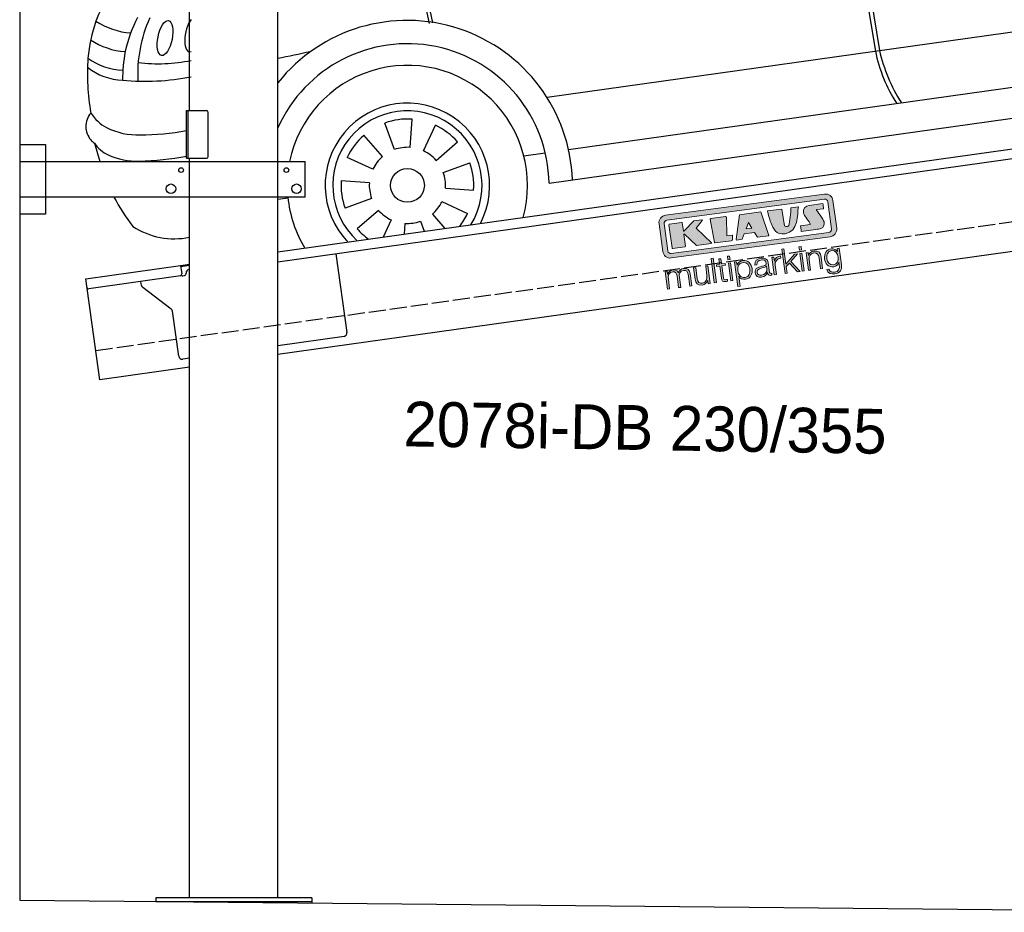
# Model space of a CAD drawing. Extents: x 199 to 6000, y -625 to 5400.
# Tile 1 of 3: x 199 to 3099, y -486 to 2144. Entities that reach past the tile are written whole.
import ezdxf

# ---------------------------------------------------------------- set-up
doc = ezdxf.new("R2010")
doc.units = 0
doc.header["$LTSCALE"] = 10
doc.header["$MEASUREMENT"] = 0
doc.linetypes.add('GEN3', pattern=[6.25, 5, -1.25])
doc.layers.get('0').update_dxf_attribs({"linetype": 'CONTINUOUS'})
for name, color, linetype in [('3', 6, 'GEN3'), ('CAR', 1, 'CONTINUOUS'), ('SICHTBARE_KANTEN_DIN_', 7, 'CONTINUOUS')]:
    doc.layers.add(name, color=color, linetype=linetype)
doc.layers.add('AM_0', color=7, linetype='CONTINUOUS', lineweight=30)
doc.layers.add('Logo', color=7, linetype='CONTINUOUS', lineweight=25)

# ---------------------------------------------------------------- blocks, each defined once
blk = doc.blocks.new('KLAUS')
at = {"layer": 'Logo'}
h = blk.add_hatch(color=8, dxfattribs=at)
h.dxf.hatch_style = 2
edge = h.paths.add_edge_path()
edge.add_spline(control_points=[(3.6, 29.09), (2.88, 29.09), (2.3, 28.51), (2.3, 27.8), (2.3, 27.8), (2.3, 16.11), (2.3, 16.11), (2.3, 15.39), (2.88, 14.81), (3.6, 14.81), (3.6, 14.81), (71.16, 14.81), (71.16, 14.81), (71.88, 14.81), (72.46, 15.39), (72.46, 16.11), (72.46, 16.11), (72.46, 27.8), (72.46, 27.8), (72.46, 28.51), (71.88, 29.09), (71.16, 29.09), (71.16, 29.09), (3.6, 29.09), (3.6, 29.09), (3.6, 29.09), (3.6, 29.09), (3.6, 29.09)], knot_values=[0, 0, 0, 0, 1, 1, 1, 2, 2, 2, 3, 3, 3, 4, 4, 4, 5, 5, 5, 6, 6, 6, 7, 7, 7, 8, 8, 8, 9, 9, 9, 9], degree=3, periodic=0)
edge = h.paths.add_edge_path()
edge.add_spline(control_points=[(3.35, 31.23), (3.35, 31.23), (71.47, 31.23), (71.47, 31.23), (73.26, 31.23), (74.71, 29.77), (74.71, 27.99), (74.71, 27.99), (74.71, 16.17), (74.71, 16.17), (74.71, 14.38), (73.26, 12.93), (71.47, 12.93), (71.47, 12.93), (3.35, 12.93), (3.35, 12.93), (1.56, 12.93), (0.11, 14.38), (0.11, 16.17), (0.11, 16.17), (0.11, 27.99), (0.11, 27.99), (0.11, 29.77), (1.56, 31.23), (3.35, 31.23), (3.35, 31.23), (3.35, 31.23), (3.35, 31.23)], knot_values=[0, 0, 0, 0, 1, 1, 1, 2, 2, 2, 3, 3, 3, 4, 4, 4, 5, 5, 5, 6, 6, 6, 7, 7, 7, 8, 8, 8, 9, 9, 9, 9], degree=3, periodic=0)
h = blk.add_hatch(color=8, dxfattribs=at)
h.dxf.hatch_style = 2
edge = h.paths.add_edge_path()
edge.add_spline(control_points=[(4.5, 27.33), (4.5, 27.33), (9.7, 27.33), (9.7, 27.33), (9.84, 27.33), (9.96, 27.22), (9.96, 27.08), (9.96, 27.08), (9.96, 23.69), (9.96, 23.69), (9.96, 23.69), (9.94, 23.64), (10.04, 23.59), (10.14, 23.53), (10.2, 23.57), (10.2, 23.57), (10.2, 23.57), (10.51, 23.75), (10.51, 23.75), (10.51, 23.75), (14.94, 27.33), (14.94, 27.33), (14.94, 27.33), (18.41, 27.33), (18.41, 27.33), (18.41, 27.33), (18.49, 27.33), (18.56, 27.2), (18.65, 27.04), (18.53, 26.91), (18.53, 26.91), (18.53, 26.91), (15.49, 24.11), (15.49, 24.11), (15.49, 24.11), (21.14, 17.06), (21.14, 17.06), (21.14, 17.06), (21.13, 16.91), (21.13, 16.91), (21.08, 16.84), (20.99, 16.82), (20.99, 16.82), (20.99, 16.82), (14.7, 16.82), (14.7, 16.82), (14.7, 16.82), (10.26, 22.17), (10.26, 22.17), (10.26, 22.17), (10.19, 22.24), (10.08, 22.21), (9.97, 22.18), (9.96, 22.11), (9.96, 22.11), (9.96, 22.11), (9.96, 17.08), (9.96, 17.08), (9.96, 16.94), (9.84, 16.82), (9.7, 16.82), (9.7, 16.82), (4.5, 16.82), (4.5, 16.82), (4.36, 16.82), (4.25, 16.94), (4.25, 17.08), (4.25, 17.08), (4.25, 27.08), (4.25, 27.08), (4.25, 27.22), (4.36, 27.33), (4.5, 27.33), (4.5, 27.33), (4.5, 27.33), (4.5, 27.33)], knot_values=[0, 0, 0, 0, 1, 1, 1, 2, 2, 2, 3, 3, 3, 4, 4, 4, 5, 5, 5, 6, 6, 6, 7, 7, 7, 8, 8, 8, 9, 9, 9, 10, 10, 10, 11, 11, 11, 12, 12, 12, 13, 13, 13, 14, 14, 14, 15, 15, 15, 16, 16, 16, 17, 17, 17, 18, 18, 18, 19, 19, 19, 20, 20, 20, 21, 21, 21, 22, 22, 22, 23, 23, 23, 24, 24, 24, 25, 25, 25, 25], degree=3, periodic=0)
h = blk.add_hatch(color=8, dxfattribs=at)
h.dxf.hatch_style = 2
h.paths.add_polyline_path([(22.42, 17.06), (21.97, 27.15), (22.24, 27.33), (28.55, 27.33), (28.86, 26.97), (28.01, 19.08), (30.26, 19.07), (30.44, 18.95), (30.08, 16.95), (29.49, 16.82), (22.6, 16.82)])
h = blk.add_hatch(color=8, dxfattribs=at)
h.paths.add_polyline_path([(36.52, 21.01), (38.93, 21.01), (37.87, 23.57)])
h.paths.add_polyline_path([(34.52, 27.33), (43.65, 27.33), (45.76, 16.94), (45.57, 16.82), (40.83, 16.82), (39.89, 18.95), (35.42, 18.95), (34.27, 16.82), (31.78, 16.82), (31.66, 17)])
h = blk.add_hatch(color=8, dxfattribs=at)
h.dxf.hatch_style = 2
edge = h.paths.add_edge_path()
edge.add_spline(control_points=[(52.69, 27.32), (52.69, 27.32), (52.88, 20.14), (52.88, 20.14), (53.01, 19.89), (53.2, 19.77), (53.43, 19.71), (53.91, 19.59), (54.43, 19.57), (54.64, 20.03), (55.23, 21.34), (56.27, 25.45), (56.6, 27.33), (56.6, 27.33), (59.77, 27.33), (59.77, 27.33), (58.77, 23.9), (58.56, 16.82), (52.63, 16.76), (48.72, 16.72), (48.01, 19.35), (47.27, 22.24), (46.89, 23.68), (46.54, 27.33), (46.54, 27.33), (46.54, 27.33), (52.69, 27.32), (52.69, 27.32), (52.69, 27.32), (52.69, 27.32), (52.69, 27.32)], knot_values=[0, 0, 0, 0, 1, 1, 1, 2, 2, 2, 3, 3, 3, 4, 4, 4, 5, 5, 5, 6, 6, 6, 7, 7, 7, 8, 8, 8, 9, 9, 9, 10, 10, 10, 10], degree=3, periodic=0)
h = blk.add_hatch(color=8, dxfattribs=at)
h.dxf.hatch_style = 2
edge = h.paths.add_edge_path()
edge.add_spline(control_points=[(64.46, 27.33), (64.46, 27.33), (70.31, 27.33), (70.31, 27.33), (70.31, 26.52), (70.31, 26.02), (70.31, 25.12), (70.31, 25.12), (67.3, 25.12), (67.3, 25.12), (67.24, 25.04), (67.25, 25.11), (67.25, 24.91), (67.25, 24.88), (69.73, 20.38), (69.73, 19.57), (69.73, 16.4), (67.22, 16.81), (65.9, 16.82), (65.9, 16.82), (59.59, 16.82), (59.59, 16.82), (59.59, 17.76), (59.59, 18.23), (59.59, 19.14), (59.59, 19.14), (63.75, 19.14), (63.75, 19.14), (63.82, 19.22), (63.81, 19.11), (63.81, 19.31), (63.81, 20.32), (61.58, 23.06), (61.58, 24.63), (61.58, 26.33), (62.83, 27.34), (64.46, 27.33), (64.46, 27.33), (64.46, 27.33), (64.46, 27.33)], knot_values=[0, 0, 0, 0, 1, 1, 1, 2, 2, 2, 3, 3, 3, 4, 4, 4, 5, 5, 5, 6, 6, 6, 7, 7, 7, 8, 8, 8, 9, 9, 9, 10, 10, 10, 11, 11, 11, 12, 12, 12, 13, 13, 13, 13], degree=3, periodic=0)
h = blk.add_hatch(color=30, dxfattribs=at)
h.dxf.hatch_style = 2
h.paths.add_polyline_path([(20.07, 0), (20.99, 0), (20.99, 10.45), (20.07, 10.45)])
h = blk.add_hatch(color=30, dxfattribs=at)
h.dxf.hatch_style = 2
edge = h.paths.add_edge_path()
edge.add_spline(control_points=[(24.22, 9.82), (24.22, 9.82), (23.3, 9.82), (23.3, 9.82), (23.3, 9.82), (23.3, 7.55), (23.3, 7.55), (23.3, 7.55), (21.98, 7.55), (21.98, 7.55), (21.98, 7.55), (21.98, 6.78), (21.98, 6.78), (21.98, 6.78), (23.3, 6.78), (23.3, 6.78), (23.3, 6.78), (23.3, 1.61), (23.3, 1.61), (23.28, 0.32), (23.71, -0.09), (24.94, -0.09), (25.22, -0.09), (25.48, -0.06), (25.76, -0.06), (25.76, -0.06), (25.76, 0.73), (25.76, 0.73), (25.5, 0.7), (25.23, 0.69), (24.97, 0.69), (24.31, 0.73), (24.22, 1.08), (24.22, 1.68), (24.22, 1.68), (24.22, 6.78), (24.22, 6.78), (24.22, 6.78), (25.76, 6.78), (25.76, 6.78), (25.76, 6.78), (25.76, 7.55), (25.76, 7.55), (25.76, 7.55), (24.22, 7.55), (24.22, 7.55), (24.22, 7.55), (24.22, 9.82), (24.22, 9.82), (24.22, 9.82), (24.22, 9.82), (24.22, 9.82)], knot_values=[0, 0, 0, 0, 1, 1, 1, 2, 2, 2, 3, 3, 3, 4, 4, 4, 5, 5, 5, 6, 6, 6, 7, 7, 7, 8, 8, 8, 9, 9, 9, 10, 10, 10, 11, 11, 11, 12, 12, 12, 13, 13, 13, 14, 14, 14, 15, 15, 15, 16, 16, 16, 17, 17, 17, 17], degree=3, periodic=0)
h = blk.add_hatch(color=30, dxfattribs=at)
h.paths.add_polyline_path([(27.1, 0), (28.03, 0), (28.03, 7.55), (27.1, 7.55)])
h.paths.add_polyline_path([(27.1, 8.98), (28.03, 8.98), (28.03, 10.45), (27.1, 10.45)])
h = blk.add_hatch(color=30, dxfattribs=at)
h.dxf.hatch_style = 2
h.paths.add_polyline_path([(50.4, 0), (51.32, 0), (51.32, 2.87), (52.82, 4.11), (55.8, 0), (56.96, 0), (53.52, 4.76), (56.74, 7.55), (55.51, 7.55), (51.32, 3.89), (51.32, 10.45), (50.4, 10.45)])
h = blk.add_hatch(color=30, dxfattribs=at)
h.paths.add_polyline_path([(57.74, 0), (58.66, 0), (58.66, 7.55), (57.74, 7.55)])
h.paths.add_polyline_path([(57.74, 8.98), (58.66, 8.98), (58.66, 10.45), (57.74, 10.45)])
h = blk.add_hatch(color=30, dxfattribs=at)
h.dxf.hatch_style = 2
edge = h.paths.add_edge_path()
edge.add_spline(control_points=[(0, 0), (0, 0), (0.92, 0), (0.92, 0), (0.92, 0), (0.92, 4.22), (0.92, 4.22), (0.94, 5.8), (1.58, 7), (3.18, 7), (4.35, 7), (4.77, 6.15), (4.76, 5.12), (4.76, 5.12), (4.76, 0), (4.76, 0), (4.76, 0), (5.68, 0), (5.68, 0), (5.68, 0), (5.68, 4.27), (5.68, 4.27), (5.68, 5.68), (6.14, 7), (7.73, 7), (9.05, 7), (9.52, 6.32), (9.52, 5.08), (9.52, 5.08), (9.52, 0), (9.52, 0), (9.52, 0), (10.44, 0), (10.44, 0), (10.44, 0), (10.44, 5.12), (10.44, 5.12), (10.44, 6.91), (9.59, 7.77), (7.94, 7.77), (6.94, 7.77), (5.99, 7.29), (5.54, 6.3), (5.26, 7.29), (4.36, 7.77), (3.37, 7.77), (2.17, 7.77), (1.38, 7.19), (0.89, 6.28), (0.89, 6.28), (0.85, 6.28), (0.85, 6.28), (0.85, 6.28), (0.85, 7.55), (0.85, 7.55), (0.85, 7.55), (0, 7.55), (0, 7.55), (0, 7.55), (0, 0), (0, 0), (0, 0), (0, 0), (0, 0)], knot_values=[0, 0, 0, 0, 1, 1, 1, 2, 2, 2, 3, 3, 3, 4, 4, 4, 5, 5, 5, 6, 6, 6, 7, 7, 7, 8, 8, 8, 9, 9, 9, 10, 10, 10, 11, 11, 11, 12, 12, 12, 13, 13, 13, 14, 14, 14, 15, 15, 15, 16, 16, 16, 17, 17, 17, 18, 18, 18, 19, 19, 19, 20, 20, 20, 21, 21, 21, 21], degree=3, periodic=0)
h = blk.add_hatch(color=30, dxfattribs=at)
h.dxf.hatch_style = 2
edge = h.paths.add_edge_path()
edge.add_spline(control_points=[(18.31, 7.55), (18.31, 7.55), (17.39, 7.55), (17.39, 7.55), (17.39, 7.55), (17.39, 3.59), (17.39, 3.59), (17.39, 2.05), (16.7, 0.56), (15.12, 0.56), (13.66, 0.56), (13.15, 1.27), (13.1, 2.64), (13.1, 2.64), (13.1, 7.55), (13.1, 7.55), (13.1, 7.55), (12.18, 7.55), (12.18, 7.55), (12.18, 7.55), (12.18, 2.65), (12.18, 2.65), (12.18, 0.89), (12.93, -0.22), (14.83, -0.22), (15.96, -0.22), (16.95, 0.35), (17.44, 1.36), (17.44, 1.36), (17.47, 1.36), (17.47, 1.36), (17.47, 1.36), (17.47, 0), (17.47, 0), (17.47, 0), (18.31, 0), (18.31, 0), (18.31, 0), (18.31, 7.55), (18.31, 7.55), (18.31, 7.55), (18.31, 7.55), (18.31, 7.55)], knot_values=[0, 0, 0, 0, 1, 1, 1, 2, 2, 2, 3, 3, 3, 4, 4, 4, 5, 5, 5, 6, 6, 6, 7, 7, 7, 8, 8, 8, 9, 9, 9, 10, 10, 10, 11, 11, 11, 12, 12, 12, 13, 13, 13, 14, 14, 14, 14], degree=3, periodic=0)
h = blk.add_hatch(color=30, dxfattribs=at)
edge = h.paths.add_edge_path()
edge.add_spline(control_points=[(35.84, 3.78), (35.84, 2.21), (35.12, 0.56), (33.37, 0.56), (31.4, 0.56), (30.72, 2.21), (30.72, 3.78), (30.72, 5.49), (31.33, 7), (33.37, 7), (35.12, 7), (35.84, 5.34), (35.84, 3.78), (35.84, 3.78), (35.84, 3.78), (35.84, 3.78)], knot_values=[0, 0, 0, 0, 1, 1, 1, 2, 2, 2, 3, 3, 3, 4, 4, 4, 5, 5, 5, 5], degree=3, periodic=0)
edge = h.paths.add_edge_path()
edge.add_spline(control_points=[(29.79, -2.8), (29.79, -2.8), (30.72, -2.8), (30.72, -2.8), (30.72, -2.8), (30.72, 1.43), (30.72, 1.43), (30.72, 1.43), (30.74, 1.43), (30.74, 1.43), (31.14, 0.35), (32.24, -0.22), (33.37, -0.22), (35.66, -0.22), (36.76, 1.64), (36.76, 3.78), (36.76, 5.91), (35.66, 7.77), (33.37, 7.77), (32.15, 7.77), (31.1, 7.14), (30.67, 6.12), (30.67, 6.12), (30.64, 6.12), (30.64, 6.12), (30.64, 6.12), (30.64, 7.55), (30.64, 7.55), (30.64, 7.55), (29.79, 7.55), (29.79, 7.55), (29.79, 7.55), (29.79, -2.8), (29.79, -2.8), (29.79, -2.8), (29.79, -2.8), (29.79, -2.8)], knot_values=[0, 0, 0, 0, 1, 1, 1, 2, 2, 2, 3, 3, 3, 4, 4, 4, 5, 5, 5, 6, 6, 6, 7, 7, 7, 8, 8, 8, 9, 9, 9, 10, 10, 10, 11, 11, 11, 12, 12, 12, 12], degree=3, periodic=0)
h = blk.add_hatch(color=30, dxfattribs=at)
edge = h.paths.add_edge_path()
edge.add_spline(control_points=[(43.03, 2.93), (43.04, 1.45), (41.8, 0.56), (40.39, 0.56), (39.53, 0.56), (38.71, 1.13), (38.71, 2.05), (38.71, 3.53), (40.66, 3.51), (42.22, 3.79), (42.47, 3.84), (42.88, 3.91), (43, 4.13), (43, 4.13), (43.03, 4.13), (43.03, 4.13), (43.03, 4.13), (43.03, 2.93), (43.03, 2.93), (43.03, 2.93), (43.03, 2.93), (43.03, 2.93)], knot_values=[0, 0, 0, 0, 1, 1, 1, 2, 2, 2, 3, 3, 3, 4, 4, 4, 5, 5, 5, 6, 6, 6, 7, 7, 7, 7], degree=3, periodic=0)
edge = h.paths.add_edge_path()
edge.add_spline(control_points=[(39.03, 5.24), (39.06, 6.47), (39.91, 7), (41.05, 7), (42.14, 7), (43.03, 6.69), (43.03, 5.45), (43.03, 4.61), (42.6, 4.51), (41.84, 4.42), (39.85, 4.19), (37.79, 4.11), (37.79, 1.99), (37.79, 0.47), (38.93, -0.22), (40.32, -0.22), (41.77, -0.22), (42.43, 0.34), (43.07, 1.32), (43.07, 1.32), (43.1, 1.32), (43.1, 1.32), (43.1, 0.53), (43.25, 0), (44.19, 0), (44.43, 0), (44.58, 0.01), (44.79, 0.06), (44.79, 0.06), (44.79, 0.83), (44.79, 0.83), (44.71, 0.81), (44.6, 0.78), (44.49, 0.78), (44.13, 0.78), (43.95, 0.98), (43.95, 1.33), (43.95, 1.33), (43.95, 5.34), (43.95, 5.34), (43.95, 7.36), (42.5, 7.77), (41.17, 7.77), (39.44, 7.77), (38.2, 7.01), (38.11, 5.24), (38.11, 5.24), (39.03, 5.24), (39.03, 5.24), (39.03, 5.24), (39.03, 5.24), (39.03, 5.24)], knot_values=[0, 0, 0, 0, 1, 1, 1, 2, 2, 2, 3, 3, 3, 4, 4, 4, 5, 5, 5, 6, 6, 6, 7, 7, 7, 8, 8, 8, 9, 9, 9, 10, 10, 10, 11, 11, 11, 12, 12, 12, 13, 13, 13, 14, 14, 14, 15, 15, 15, 16, 16, 16, 17, 17, 17, 17], degree=3, periodic=0)
h = blk.add_hatch(color=30, dxfattribs=at)
h.dxf.hatch_style = 2
edge = h.paths.add_edge_path()
edge.add_spline(control_points=[(45.79, 0), (45.79, 0), (46.71, 0), (46.71, 0), (46.71, 0), (46.71, 4.03), (46.71, 4.03), (46.71, 5.59), (47.85, 6.82), (49.52, 6.73), (49.52, 6.73), (49.52, 7.66), (49.52, 7.66), (48.16, 7.72), (47.14, 7), (46.67, 5.78), (46.67, 5.78), (46.64, 5.78), (46.64, 5.78), (46.64, 5.78), (46.64, 7.55), (46.64, 7.55), (46.64, 7.55), (45.79, 7.55), (45.79, 7.55), (45.79, 7.55), (45.79, 0), (45.79, 0), (45.79, 0), (45.79, 0), (45.79, 0)], knot_values=[0, 0, 0, 0, 1, 1, 1, 2, 2, 2, 3, 3, 3, 4, 4, 4, 5, 5, 5, 6, 6, 6, 7, 7, 7, 8, 8, 8, 9, 9, 9, 10, 10, 10, 10], degree=3, periodic=0)
h = blk.add_hatch(color=30, dxfattribs=at)
h.dxf.hatch_style = 2
edge = h.paths.add_edge_path()
edge.add_spline(control_points=[(60.41, 0), (60.41, 0), (61.33, 0), (61.33, 0), (61.33, 0), (61.33, 4.41), (61.33, 4.41), (61.36, 5.89), (62.24, 7), (63.7, 7), (65.2, 7), (65.62, 6.02), (65.62, 4.71), (65.62, 4.71), (65.62, 0), (65.62, 0), (65.62, 0), (66.54, 0), (66.54, 0), (66.54, 0), (66.54, 4.86), (66.54, 4.86), (66.54, 6.66), (65.9, 7.77), (63.78, 7.77), (62.71, 7.77), (61.7, 7.16), (61.36, 6.25), (61.36, 6.25), (61.33, 6.25), (61.33, 6.25), (61.33, 6.25), (61.33, 7.55), (61.33, 7.55), (61.33, 7.55), (60.41, 7.55), (60.41, 7.55), (60.41, 7.55), (60.41, 0), (60.41, 0), (60.41, 0), (60.41, 0), (60.41, 0)], knot_values=[0, 0, 0, 0, 1, 1, 1, 2, 2, 2, 3, 3, 3, 4, 4, 4, 5, 5, 5, 6, 6, 6, 7, 7, 7, 8, 8, 8, 9, 9, 9, 10, 10, 10, 11, 11, 11, 12, 12, 12, 13, 13, 13, 14, 14, 14, 14], degree=3, periodic=0)
h = blk.add_hatch(color=30, dxfattribs=at)
edge = h.paths.add_edge_path()
edge.add_spline(control_points=[(71.32, 0.86), (69.62, 0.86), (68.83, 2.34), (68.83, 3.86), (68.83, 5.43), (69.56, 7), (71.32, 7), (73.06, 7), (73.75, 5.34), (73.75, 3.86), (73.75, 2.33), (72.91, 0.86), (71.32, 0.86), (71.32, 0.86), (71.32, 0.86), (71.32, 0.86)], knot_values=[0, 0, 0, 0, 1, 1, 1, 2, 2, 2, 3, 3, 3, 4, 4, 4, 5, 5, 5, 5], degree=3, periodic=0)
edge = h.paths.add_edge_path()
edge.add_spline(control_points=[(74.67, 7.55), (74.67, 7.55), (73.75, 7.55), (73.75, 7.55), (73.75, 7.55), (73.75, 6.25), (73.75, 6.25), (73.75, 6.25), (73.72, 6.25), (73.72, 6.25), (73.35, 7.09), (72.41, 7.77), (71.32, 7.77), (69.13, 7.77), (67.9, 6.05), (67.9, 3.97), (67.9, 1.82), (68.9, 0.09), (71.32, 0.09), (72.4, 0.09), (73.29, 0.72), (73.72, 1.64), (73.72, 1.64), (73.75, 1.64), (73.75, 1.64), (73.75, 1.64), (73.75, 0.61), (73.75, 0.61), (73.75, -1.23), (73.01, -2.24), (71.32, -2.24), (70.29, -2.24), (69.31, -1.85), (69.1, -0.73), (69.1, -0.73), (68.18, -0.73), (68.18, -0.73), (68.31, -2.34), (69.81, -3.02), (71.32, -3.02), (73.79, -3.02), (74.65, -1.64), (74.67, 0.61), (74.67, 0.61), (74.67, 7.55), (74.67, 7.55), (74.67, 7.55), (74.67, 7.55), (74.67, 7.55)], knot_values=[0, 0, 0, 0, 1, 1, 1, 2, 2, 2, 3, 3, 3, 4, 4, 4, 5, 5, 5, 6, 6, 6, 7, 7, 7, 8, 8, 8, 9, 9, 9, 10, 10, 10, 11, 11, 11, 12, 12, 12, 13, 13, 13, 14, 14, 14, 15, 15, 15, 16, 16, 16, 16], degree=3, periodic=0)
at = {"layer": 'Logo', "lineweight": 0}
for points in [[(22.42, 17.06), (21.97, 27.15), (22.24, 27.33), (28.55, 27.33), (28.86, 26.97), (28.01, 19.08), (30.26, 19.07), (30.44, 18.95), (30.08, 16.95), (29.49, 16.82), (22.6, 16.82), (22.42, 17.06), (22.42, 17.06)], [(34.52, 27.33), (43.65, 27.33), (45.76, 16.94), (45.57, 16.82), (40.83, 16.82), (39.89, 18.95), (35.42, 18.95), (34.27, 16.82), (31.78, 16.82), (31.66, 17), (34.52, 27.33), (34.52, 27.33)], [(36.52, 21.01), (38.93, 21.01), (37.87, 23.57), (36.52, 21.01), (36.52, 21.01)], [(20.07, 0), (20.99, 0), (20.99, 10.45), (20.07, 10.45), (20.07, 0), (20.07, 0)], [(27.1, 8.98), (28.03, 8.98), (28.03, 10.45), (27.1, 10.45), (27.1, 8.98), (27.1, 8.98)], [(50.4, 0), (51.32, 0), (51.32, 2.87), (52.82, 4.11), (55.8, 0), (56.96, 0), (53.52, 4.76), (56.74, 7.55), (55.51, 7.55), (51.32, 3.89), (51.32, 10.45), (50.4, 10.45), (50.4, 0), (50.4, 0)], [(57.74, 8.98), (58.66, 8.98), (58.66, 10.45), (57.74, 10.45), (57.74, 8.98), (57.74, 8.98)], [(27.1, 0), (28.03, 0), (28.03, 7.55), (27.1, 7.55), (27.1, 0), (27.1, 0)], [(57.74, 0), (58.66, 0), (58.66, 7.55), (57.74, 7.55), (57.74, 0), (57.74, 0)]]:
    blk.add_lwpolyline(points, dxfattribs=at)
for points, knots in [([(3.35, 31.23), (3.35, 31.23), (71.47, 31.23), (71.47, 31.23), (73.26, 31.23), (74.71, 29.77), (74.71, 27.99), (74.71, 27.99), (74.71, 16.17), (74.71, 16.17), (74.71, 14.38), (73.26, 12.93), (71.47, 12.93), (71.47, 12.93), (3.35, 12.93), (3.35, 12.93), (1.56, 12.93), (0.11, 14.38), (0.11, 16.17), (0.11, 16.17), (0.11, 27.99), (0.11, 27.99), (0.11, 29.77), (1.56, 31.23), (3.35, 31.23), (3.35, 31.23), (3.35, 31.23), (3.35, 31.23)], [0, 0, 0, 0, 1, 1, 1, 2, 2, 2, 3, 3, 3, 4, 4, 4, 5, 5, 5, 6, 6, 6, 7, 7, 7, 8, 8, 8, 9, 9, 9, 9]), ([(3.6, 29.09), (2.88, 29.09), (2.3, 28.51), (2.3, 27.8), (2.3, 27.8), (2.3, 16.11), (2.3, 16.11), (2.3, 15.39), (2.88, 14.81), (3.6, 14.81), (3.6, 14.81), (71.16, 14.81), (71.16, 14.81), (71.88, 14.81), (72.46, 15.39), (72.46, 16.11), (72.46, 16.11), (72.46, 27.8), (72.46, 27.8), (72.46, 28.51), (71.88, 29.09), (71.16, 29.09), (71.16, 29.09), (3.6, 29.09), (3.6, 29.09), (3.6, 29.09), (3.6, 29.09), (3.6, 29.09)], [0, 0, 0, 0, 1, 1, 1, 2, 2, 2, 3, 3, 3, 4, 4, 4, 5, 5, 5, 6, 6, 6, 7, 7, 7, 8, 8, 8, 9, 9, 9, 9]), ([(4.5, 27.33), (4.5, 27.33), (9.7, 27.33), (9.7, 27.33), (9.84, 27.33), (9.96, 27.22), (9.96, 27.08), (9.96, 27.08), (9.96, 23.69), (9.96, 23.69), (9.96, 23.69), (9.94, 23.64), (10.04, 23.59), (10.14, 23.53), (10.2, 23.57), (10.2, 23.57), (10.2, 23.57), (10.51, 23.75), (10.51, 23.75), (10.51, 23.75), (14.94, 27.33), (14.94, 27.33), (14.94, 27.33), (18.41, 27.33), (18.41, 27.33), (18.41, 27.33), (18.49, 27.33), (18.56, 27.2), (18.65, 27.04), (18.53, 26.91), (18.53, 26.91), (18.53, 26.91), (15.49, 24.11), (15.49, 24.11), (15.49, 24.11), (21.14, 17.06), (21.14, 17.06), (21.14, 17.06), (21.13, 16.91), (21.13, 16.91), (21.08, 16.84), (20.99, 16.82), (20.99, 16.82), (20.99, 16.82), (14.7, 16.82), (14.7, 16.82), (14.7, 16.82), (10.26, 22.17), (10.26, 22.17), (10.26, 22.17), (10.19, 22.24), (10.08, 22.21), (9.97, 22.18), (9.96, 22.11), (9.96, 22.11), (9.96, 22.11), (9.96, 17.08), (9.96, 17.08), (9.96, 16.94), (9.84, 16.82), (9.7, 16.82), (9.7, 16.82), (4.5, 16.82), (4.5, 16.82), (4.36, 16.82), (4.25, 16.94), (4.25, 17.08), (4.25, 17.08), (4.25, 27.08), (4.25, 27.08), (4.25, 27.22), (4.36, 27.33), (4.5, 27.33), (4.5, 27.33), (4.5, 27.33), (4.5, 27.33)], [0, 0, 0, 0, 1, 1, 1, 2, 2, 2, 3, 3, 3, 4, 4, 4, 5, 5, 5, 6, 6, 6, 7, 7, 7, 8, 8, 8, 9, 9, 9, 10, 10, 10, 11, 11, 11, 12, 12, 12, 13, 13, 13, 14, 14, 14, 15, 15, 15, 16, 16, 16, 17, 17, 17, 18, 18, 18, 19, 19, 19, 20, 20, 20, 21, 21, 21, 22, 22, 22, 23, 23, 23, 24, 24, 24, 25, 25, 25, 25]), ([(52.69, 27.32), (52.69, 27.32), (52.88, 20.14), (52.88, 20.14), (53.01, 19.89), (53.2, 19.77), (53.43, 19.71), (53.91, 19.59), (54.43, 19.57), (54.64, 20.03), (55.23, 21.34), (56.27, 25.45), (56.6, 27.33), (56.6, 27.33), (59.77, 27.33), (59.77, 27.33), (58.77, 23.9), (58.56, 16.82), (52.63, 16.76), (48.72, 16.72), (48.01, 19.35), (47.27, 22.24), (46.89, 23.68), (46.54, 27.33), (46.54, 27.33), (46.54, 27.33), (52.69, 27.32), (52.69, 27.32), (52.69, 27.32), (52.69, 27.32), (52.69, 27.32)], [0, 0, 0, 0, 1, 1, 1, 2, 2, 2, 3, 3, 3, 4, 4, 4, 5, 5, 5, 6, 6, 6, 7, 7, 7, 8, 8, 8, 9, 9, 9, 10, 10, 10, 10]), ([(64.46, 27.33), (64.46, 27.33), (70.31, 27.33), (70.31, 27.33), (70.31, 26.52), (70.31, 26.02), (70.31, 25.12), (70.31, 25.12), (67.3, 25.12), (67.3, 25.12), (67.24, 25.04), (67.25, 25.11), (67.25, 24.91), (67.25, 24.88), (69.73, 20.38), (69.73, 19.57), (69.73, 16.4), (67.22, 16.81), (65.9, 16.82), (65.9, 16.82), (59.59, 16.82), (59.59, 16.82), (59.59, 17.76), (59.59, 18.23), (59.59, 19.14), (59.59, 19.14), (63.75, 19.14), (63.75, 19.14), (63.82, 19.22), (63.81, 19.11), (63.81, 19.31), (63.81, 20.32), (61.58, 23.06), (61.58, 24.63), (61.58, 26.33), (62.83, 27.34), (64.46, 27.33), (64.46, 27.33), (64.46, 27.33), (64.46, 27.33)], [0, 0, 0, 0, 1, 1, 1, 2, 2, 2, 3, 3, 3, 4, 4, 4, 5, 5, 5, 6, 6, 6, 7, 7, 7, 8, 8, 8, 9, 9, 9, 10, 10, 10, 11, 11, 11, 12, 12, 12, 13, 13, 13, 13]), ([(24.22, 9.82), (24.22, 9.82), (23.3, 9.82), (23.3, 9.82), (23.3, 9.82), (23.3, 7.55), (23.3, 7.55), (23.3, 7.55), (21.98, 7.55), (21.98, 7.55), (21.98, 7.55), (21.98, 6.78), (21.98, 6.78), (21.98, 6.78), (23.3, 6.78), (23.3, 6.78), (23.3, 6.78), (23.3, 1.61), (23.3, 1.61), (23.28, 0.32), (23.71, -0.09), (24.94, -0.09), (25.22, -0.09), (25.48, -0.06), (25.76, -0.06), (25.76, -0.06), (25.76, 0.73), (25.76, 0.73), (25.5, 0.7), (25.23, 0.69), (24.97, 0.69), (24.31, 0.73), (24.22, 1.08), (24.22, 1.68), (24.22, 1.68), (24.22, 6.78), (24.22, 6.78), (24.22, 6.78), (25.76, 6.78), (25.76, 6.78), (25.76, 6.78), (25.76, 7.55), (25.76, 7.55), (25.76, 7.55), (24.22, 7.55), (24.22, 7.55), (24.22, 7.55), (24.22, 9.82), (24.22, 9.82), (24.22, 9.82), (24.22, 9.82), (24.22, 9.82)], [0, 0, 0, 0, 1, 1, 1, 2, 2, 2, 3, 3, 3, 4, 4, 4, 5, 5, 5, 6, 6, 6, 7, 7, 7, 8, 8, 8, 9, 9, 9, 10, 10, 10, 11, 11, 11, 12, 12, 12, 13, 13, 13, 14, 14, 14, 15, 15, 15, 16, 16, 16, 17, 17, 17, 17]), ([(0, 0), (0, 0), (0.92, 0), (0.92, 0), (0.92, 0), (0.92, 4.22), (0.92, 4.22), (0.94, 5.8), (1.58, 7), (3.18, 7), (4.35, 7), (4.77, 6.15), (4.76, 5.12), (4.76, 5.12), (4.76, 0), (4.76, 0), (4.76, 0), (5.68, 0), (5.68, 0), (5.68, 0), (5.68, 4.27), (5.68, 4.27), (5.68, 5.68), (6.14, 7), (7.73, 7), (9.05, 7), (9.52, 6.32), (9.52, 5.08), (9.52, 5.08), (9.52, 0), (9.52, 0), (9.52, 0), (10.44, 0), (10.44, 0), (10.44, 0), (10.44, 5.12), (10.44, 5.12), (10.44, 6.91), (9.59, 7.77), (7.94, 7.77), (6.94, 7.77), (5.99, 7.29), (5.54, 6.3), (5.26, 7.29), (4.36, 7.77), (3.37, 7.77), (2.17, 7.77), (1.38, 7.19), (0.89, 6.28), (0.89, 6.28), (0.85, 6.28), (0.85, 6.28), (0.85, 6.28), (0.85, 7.55), (0.85, 7.55), (0.85, 7.55), (0, 7.55), (0, 7.55), (0, 7.55), (0, 0), (0, 0), (0, 0), (0, 0), (0, 0)], [0, 0, 0, 0, 1, 1, 1, 2, 2, 2, 3, 3, 3, 4, 4, 4, 5, 5, 5, 6, 6, 6, 7, 7, 7, 8, 8, 8, 9, 9, 9, 10, 10, 10, 11, 11, 11, 12, 12, 12, 13, 13, 13, 14, 14, 14, 15, 15, 15, 16, 16, 16, 17, 17, 17, 18, 18, 18, 19, 19, 19, 20, 20, 20, 21, 21, 21, 21]), ([(18.31, 7.55), (18.31, 7.55), (17.39, 7.55), (17.39, 7.55), (17.39, 7.55), (17.39, 3.59), (17.39, 3.59), (17.39, 2.05), (16.7, 0.56), (15.12, 0.56), (13.66, 0.56), (13.15, 1.27), (13.1, 2.64), (13.1, 2.64), (13.1, 7.55), (13.1, 7.55), (13.1, 7.55), (12.18, 7.55), (12.18, 7.55), (12.18, 7.55), (12.18, 2.65), (12.18, 2.65), (12.18, 0.89), (12.93, -0.22), (14.83, -0.22), (15.96, -0.22), (16.95, 0.35), (17.44, 1.36), (17.44, 1.36), (17.47, 1.36), (17.47, 1.36), (17.47, 1.36), (17.47, 0), (17.47, 0), (17.47, 0), (18.31, 0), (18.31, 0), (18.31, 0), (18.31, 7.55), (18.31, 7.55), (18.31, 7.55), (18.31, 7.55), (18.31, 7.55)], [0, 0, 0, 0, 1, 1, 1, 2, 2, 2, 3, 3, 3, 4, 4, 4, 5, 5, 5, 6, 6, 6, 7, 7, 7, 8, 8, 8, 9, 9, 9, 10, 10, 10, 11, 11, 11, 12, 12, 12, 13, 13, 13, 14, 14, 14, 14]), ([(29.79, -2.8), (29.79, -2.8), (30.72, -2.8), (30.72, -2.8), (30.72, -2.8), (30.72, 1.43), (30.72, 1.43), (30.72, 1.43), (30.74, 1.43), (30.74, 1.43), (31.14, 0.35), (32.24, -0.22), (33.37, -0.22), (35.66, -0.22), (36.76, 1.64), (36.76, 3.78), (36.76, 5.91), (35.66, 7.77), (33.37, 7.77), (32.15, 7.77), (31.1, 7.14), (30.67, 6.12), (30.67, 6.12), (30.64, 6.12), (30.64, 6.12), (30.64, 6.12), (30.64, 7.55), (30.64, 7.55), (30.64, 7.55), (29.79, 7.55), (29.79, 7.55), (29.79, 7.55), (29.79, -2.8), (29.79, -2.8), (29.79, -2.8), (29.79, -2.8), (29.79, -2.8)], [0, 0, 0, 0, 1, 1, 1, 2, 2, 2, 3, 3, 3, 4, 4, 4, 5, 5, 5, 6, 6, 6, 7, 7, 7, 8, 8, 8, 9, 9, 9, 10, 10, 10, 11, 11, 11, 12, 12, 12, 12]), ([(35.84, 3.78), (35.84, 2.21), (35.12, 0.56), (33.37, 0.56), (31.4, 0.56), (30.72, 2.21), (30.72, 3.78), (30.72, 5.49), (31.33, 7), (33.37, 7), (35.12, 7), (35.84, 5.34), (35.84, 3.78), (35.84, 3.78), (35.84, 3.78), (35.84, 3.78)], [0, 0, 0, 0, 1, 1, 1, 2, 2, 2, 3, 3, 3, 4, 4, 4, 5, 5, 5, 5]), ([(39.03, 5.24), (39.06, 6.47), (39.91, 7), (41.05, 7), (42.14, 7), (43.03, 6.69), (43.03, 5.45), (43.03, 4.61), (42.6, 4.51), (41.84, 4.42), (39.85, 4.19), (37.79, 4.11), (37.79, 1.99), (37.79, 0.47), (38.93, -0.22), (40.32, -0.22), (41.77, -0.22), (42.43, 0.34), (43.07, 1.32), (43.07, 1.32), (43.1, 1.32), (43.1, 1.32), (43.1, 0.53), (43.25, 0), (44.19, 0), (44.43, 0), (44.58, 0.01), (44.79, 0.06), (44.79, 0.06), (44.79, 0.83), (44.79, 0.83), (44.71, 0.81), (44.6, 0.78), (44.49, 0.78), (44.13, 0.78), (43.95, 0.98), (43.95, 1.33), (43.95, 1.33), (43.95, 5.34), (43.95, 5.34), (43.95, 7.36), (42.5, 7.77), (41.17, 7.77), (39.44, 7.77), (38.2, 7.01), (38.11, 5.24), (38.11, 5.24), (39.03, 5.24), (39.03, 5.24), (39.03, 5.24), (39.03, 5.24), (39.03, 5.24)], [0, 0, 0, 0, 1, 1, 1, 2, 2, 2, 3, 3, 3, 4, 4, 4, 5, 5, 5, 6, 6, 6, 7, 7, 7, 8, 8, 8, 9, 9, 9, 10, 10, 10, 11, 11, 11, 12, 12, 12, 13, 13, 13, 14, 14, 14, 15, 15, 15, 16, 16, 16, 17, 17, 17, 17]), ([(45.79, 0), (45.79, 0), (46.71, 0), (46.71, 0), (46.71, 0), (46.71, 4.03), (46.71, 4.03), (46.71, 5.59), (47.85, 6.82), (49.52, 6.73), (49.52, 6.73), (49.52, 7.66), (49.52, 7.66), (48.16, 7.72), (47.14, 7), (46.67, 5.78), (46.67, 5.78), (46.64, 5.78), (46.64, 5.78), (46.64, 5.78), (46.64, 7.55), (46.64, 7.55), (46.64, 7.55), (45.79, 7.55), (45.79, 7.55), (45.79, 7.55), (45.79, 0), (45.79, 0), (45.79, 0), (45.79, 0), (45.79, 0)], [0, 0, 0, 0, 1, 1, 1, 2, 2, 2, 3, 3, 3, 4, 4, 4, 5, 5, 5, 6, 6, 6, 7, 7, 7, 8, 8, 8, 9, 9, 9, 10, 10, 10, 10]), ([(60.41, 0), (60.41, 0), (61.33, 0), (61.33, 0), (61.33, 0), (61.33, 4.41), (61.33, 4.41), (61.36, 5.89), (62.24, 7), (63.7, 7), (65.2, 7), (65.62, 6.02), (65.62, 4.71), (65.62, 4.71), (65.62, 0), (65.62, 0), (65.62, 0), (66.54, 0), (66.54, 0), (66.54, 0), (66.54, 4.86), (66.54, 4.86), (66.54, 6.66), (65.9, 7.77), (63.78, 7.77), (62.71, 7.77), (61.7, 7.16), (61.36, 6.25), (61.36, 6.25), (61.33, 6.25), (61.33, 6.25), (61.33, 6.25), (61.33, 7.55), (61.33, 7.55), (61.33, 7.55), (60.41, 7.55), (60.41, 7.55), (60.41, 7.55), (60.41, 0), (60.41, 0), (60.41, 0), (60.41, 0), (60.41, 0)], [0, 0, 0, 0, 1, 1, 1, 2, 2, 2, 3, 3, 3, 4, 4, 4, 5, 5, 5, 6, 6, 6, 7, 7, 7, 8, 8, 8, 9, 9, 9, 10, 10, 10, 11, 11, 11, 12, 12, 12, 13, 13, 13, 14, 14, 14, 14]), ([(74.67, 7.55), (74.67, 7.55), (73.75, 7.55), (73.75, 7.55), (73.75, 7.55), (73.75, 6.25), (73.75, 6.25), (73.75, 6.25), (73.72, 6.25), (73.72, 6.25), (73.35, 7.09), (72.41, 7.77), (71.32, 7.77), (69.13, 7.77), (67.9, 6.05), (67.9, 3.97), (67.9, 1.82), (68.9, 0.09), (71.32, 0.09), (72.4, 0.09), (73.29, 0.72), (73.72, 1.64), (73.72, 1.64), (73.75, 1.64), (73.75, 1.64), (73.75, 1.64), (73.75, 0.61), (73.75, 0.61), (73.75, -1.23), (73.01, -2.24), (71.32, -2.24), (70.29, -2.24), (69.31, -1.85), (69.1, -0.73), (69.1, -0.73), (68.18, -0.73), (68.18, -0.73), (68.31, -2.34), (69.81, -3.02), (71.32, -3.02), (73.79, -3.02), (74.65, -1.64), (74.67, 0.61), (74.67, 0.61), (74.67, 7.55), (74.67, 7.55), (74.67, 7.55), (74.67, 7.55), (74.67, 7.55)], [0, 0, 0, 0, 1, 1, 1, 2, 2, 2, 3, 3, 3, 4, 4, 4, 5, 5, 5, 6, 6, 6, 7, 7, 7, 8, 8, 8, 9, 9, 9, 10, 10, 10, 11, 11, 11, 12, 12, 12, 13, 13, 13, 14, 14, 14, 15, 15, 15, 16, 16, 16, 16]), ([(71.32, 0.86), (69.62, 0.86), (68.83, 2.34), (68.83, 3.86), (68.83, 5.43), (69.56, 7), (71.32, 7), (73.06, 7), (73.75, 5.34), (73.75, 3.86), (73.75, 2.33), (72.91, 0.86), (71.32, 0.86), (71.32, 0.86), (71.32, 0.86), (71.32, 0.86)], [0, 0, 0, 0, 1, 1, 1, 2, 2, 2, 3, 3, 3, 4, 4, 4, 5, 5, 5, 5]), ([(43.03, 2.93), (43.04, 1.45), (41.8, 0.56), (40.39, 0.56), (39.53, 0.56), (38.71, 1.13), (38.71, 2.05), (38.71, 3.53), (40.66, 3.51), (42.22, 3.79), (42.47, 3.84), (42.88, 3.91), (43, 4.13), (43, 4.13), (43.03, 4.13), (43.03, 4.13), (43.03, 4.13), (43.03, 2.93), (43.03, 2.93), (43.03, 2.93), (43.03, 2.93), (43.03, 2.93)], [0, 0, 0, 0, 1, 1, 1, 2, 2, 2, 3, 3, 3, 4, 4, 4, 5, 5, 5, 6, 6, 6, 7, 7, 7, 7])]:
    blk.add_open_spline(points, degree=3, knots=knots, dxfattribs=at)
blk = doc.blocks.new('Van210_OG')
at = {"layer": 'CAR'}
for p, q in [((38774.1, 4708.1), (38869.1, 4257.1)), ((38783.7, 4710.7), (38878.9, 4258.7)), ((40110.3, 4620.6), (40183.7, 4176)), ((40122.1, 4622.8), (40195.5, 4177.6)), ((39216.5, 4040.4), (41062, 4299)), ((39279.5, 3886.1), (41043.7, 4134)), ((39222.3, 3786.6), (41126.7, 4054.3)), ((38813, 3892.2), (38818.8, 3975.2)), ((38766.7, 3885.7), (38738.3, 3963.9)), ((38852.6, 3881.9), (38887.7, 3957.3)), ((38731.5, 3864.9), (38676.9, 3927.7)), ((37883.3, 3904.3), (37899.6, 3850.4)), ((38889.8, 3853.8), (38952.6, 3908.4)), ((38703.4, 3827.6), (38628, 3862.8)), ((39148.5, 3867.3), (39210.4, 3876)), ((38910.6, 3818.6), (38988.8, 3847.1)), ((38693.2, 3788), (38610.2, 3793.8)), ((38917.1, 3772.4), (39000.1, 3766.6)), ((38423.7, 3739.5), (38454.2, 3743.8)), ((38699.7, 3741.8), (38621.5, 3713.4)), ((38906.8, 3732.8), (38982.2, 3697.6)), ((38720.4, 3706.6), (38657.6, 3652)), ((38878.8, 3695.5), (38915.3, 3653.5)), ((38757.7, 3678.5), (38734.2, 3628)), ((38797.3, 3668.3), (38795.1, 3636.6)), ((38843.5, 3674.7), (38854.4, 3644.9))]:
    blk.add_line(p, q, dxfattribs=at)
blk.add_circle((38805.1, 3780.2), 49.9, dxfattribs=at)
for centre, radius, start, end in [((38176.3, 4162.2), 305.9, 144.7529, 160.5564), ((38299.4, 4118), 436.8, 160.4695, 175.1527), ((38007, 4447.8), 219.1, 237.0473, 265.5764), ((38401.4, 4075), 439.2, 152.8628, 166.9315), ((38415, 4107.9), 404.3, 155.822, 182.9446), ((38804.5, 3779.2), 487, 1.9912, 141.4539), ((37987.7, 4381.5), 207.6, 236.1718, 266.1019), ((38805, 3780.3), 417.3, 0.8648, 156.0093), ((40670.8, 4286.4), 487.6, 192.8889, 212.5743), ((38554.6, 4110), 691.9, 176.275, 189.7005), ((37973.7, 4309.6), 189.5, 234.7282, 268.1002), ((38542.8, 4080.1), 577, 170.5984, 178.9988), ((38073.1, 4599.7), 461.1, 262.411, 281.9101), ((40568.2, -5803.7), 10185.7, 101.60552, 102.15412), ((40619.6, 4263.5), 444.7, 191.3541, 212.902), ((37972.8, 4266.7), 176.6, 231.6029, 267.7557), ((38805.1, 3780.2), 353.8, 344.5466, 168.5515), ((38032.4, 4792.8), 705.7, 264.5908, 281.1102), ((38805.1, 3780.2), 242.3, 332.4644, 223.5356), ((37918.5, 3954), 60.5, 139.3674, 181.0159), ((37980.1, 4063.2), 128.2, 213.0349, 241.5078), ((38805.1, 3780.2), 219.8, 328.1597, 227.8403), ((38805.1, 3780.2), 195.4, 86, 110), ((37918.6, 3953.5), 60.5, 180.1015, 220.344), ((38011.3, 4135.9), 207.1, 243.5681, 271.7623), ((38805.1, 3780.2), 195.4, 41, 65), ((38013.8, 4719.9), 790.9, 270.2806, 280.2589), ((38805.1, 3780.2), 195.4, 131, 155), ((37952.7, 3990.2), 110.4, 223.4131, 231.0595), ((37972, 3967.7), 109.1, 215.5474, 243.8323), ((38805.1, 3780.2), 112.2, 86, 110), ((38008.3, 4059.5), 207.6, 246.0301, 271.8642), ((37995.8, 4733.4), 881.6, 271.272, 280.3827), ((38805.1, 3780.2), 112.2, 131, 155), ((38805.1, 3780.2), 112.2, 41, 65), ((38805.1, 3780.2), 195.4, 356, 20), ((38805.1, 3780.2), 112.2, 356, 20), ((38805.1, 3780.2), 195.4, 176, 200), ((38805.1, 3780.2), 112.2, 176, 200), ((38599.5, 4109.5), 752.7, 208.9271, 216.7559), ((38805.1, 3780.2), 353.8, 185.6397, 211.4534), ((38805.1, 3780.2), 112.2, 311, 335), ((38805.1, 3780.2), 112.2, 221, 245), ((38805.1, 3780.2), 195.4, 321.8961, 335), ((38118.4, 3846.4), 223.5, 236.9194, 281.6829), ((38805.1, 3780.2), 112.2, 266, 290), ((38805.1, 3780.2), 195.4, 221, 234.1039)]:
    blk.add_arc(centre, radius, start, end, dxfattribs=at)
blk.add_ellipse((38091.3, 4214.3), major_axis=(-10.1, -51.3), ratio=0.404586, dxfattribs=at)
blk.add_ellipse((38172.2, 4225.5), major_axis=(-10.1, -51.3), ratio=0.404586, start_param=3.78106, end_param=6.562023, dxfattribs=at)

msp = doc.modelspace()

# ---------------------------------------------------------------- linework, layer by layer
for p, q in [((700, 1876.2), (700, 3896.2)), ((960, -443.8), (960, 3896.2)), ((691, 1876.2), (750, 1876.2)), ((691, 1736.2), (691, 1876.2)), ((695, 1876.2), (695, 1736.2)), ((755, 1741.2), (755, 1871.2)), ((960, 1460.2), (3577.5, 1828)), ((200, 1776.2), (275, 1776.2)), ((200, 1776.2), (275, 1776.2)), ((275, 1776.2), (275, 1571.2)), ((275, 1776.2), (275, 1571.2)), ((3576.7, 1797.6), (960, 1429.9)), ((200, 1726.2), (1040, 1726.2)), ((691, 1736.2), (750, 1736.2)), ((700, -443.8), (700, 1736.2)), ((1040, 1621.2), (1040, 1726.2)), ((1040, 1621.2), (200, 1621.2)), ((275, 1571.2), (200, 1571.2)), ((275, 1571.2), (200, 1571.2)), ((3696.8, 1541.9), (960, 1157.2)), ((1130.7, 1453.9), (1163.3, 1222.2)), ((673.5, 1419.9), (700, 1423.6)), ((393.8, 1380.6), (673.5, 1419.9)), ((673.5, 1419.9), (677, 1395.2)), ((700, 1419.6), (674.1, 1416)), ((689.5, 1395.9), (689.4, 1396.9)), ((435.5, 1083.5), (393.8, 1380.6)), ((672.7, 1389.5), (402.9, 1351.6)), ((558, 1361.4), (556.4, 1373.2)), ((680.3, 1389.6), (685.2, 1390.3)), ((645.6, 1291.7), (561.9, 1354.8)), ((668.2, 1152.6), (649.5, 1285.1)), ((1154.8, 1210.9), (960, 1183.5)), ((700, 1146.9), (679.5, 1144.1)), ((700, 1120.7), (435.5, 1083.5)), ((199.5, -450), (3944.5, -486)), ((600, -443.8), (600, -453.8)), ((1060, -443.8), (600, -443.8)), ((600, -453.8), (1060, -453.8)), ((1060, -443.8), (1060, -458.3))]:
    msp.add_line(p, q)
for centre, radius in [((675, 1701.2), 7), ((985, 1701.2), 7), ((645, 1646.2), 14), ((1015, 1646.2), 14)]:
    msp.add_circle(centre, radius)
for centre, radius, start, end in [((750, 1871.2), 5, 0, 90), ((750, 1741.2), 5, 270, 0), ((672, 1394.5), 5, 278, 8), ((684.6, 1395.2), 5, 278, 8), ((699.3, 1398.3), 10, 98, 188), ((679.6, 1394.5), 5, 221.2367, 278), ((402.2, 1356.5), 5, 188, 278), ((567.9, 1362.8), 10, 188, 233), ((639.6, 1283.7), 10, 8, 53), ((1153.4, 1220.8), 10, 278, 8), ((678.1, 1154), 10, 188, 278)]:
    msp.add_arc(centre, radius, start, end)
at = {"layer": '3'}
msp.add_line((423.4, 1169.7), (5430.8, 1873.4), dxfattribs=at)
at = {"layer": 'SICHTBARE_KANTEN_DIN_'}
msp.add_line((199.5, 5400), (200, -450), dxfattribs=at)

# ---------------------------------------------------------------- block references
at = {"xscale": 6.929133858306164, "yscale": 6.929133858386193, "zscale": 6.929133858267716, "rotation": 7.614101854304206}
msp.add_blockref('KLAUS', (2107.5, 1350.3), dxfattribs=at)
at = {"layer": 'AM_0'}
msp.add_blockref('Van210_OG', (-37463.7, -2124.2), dxfattribs=at)

# ---------------------------------------------------------------- texts
at = {"layer": 'Logo'}
msp.add_text('2078i-DB 230/355', height=132, rotation=359.1028, dxfattribs=at).set_placement((1329, 887.2))

doc.saveas('drawing.dxf')
